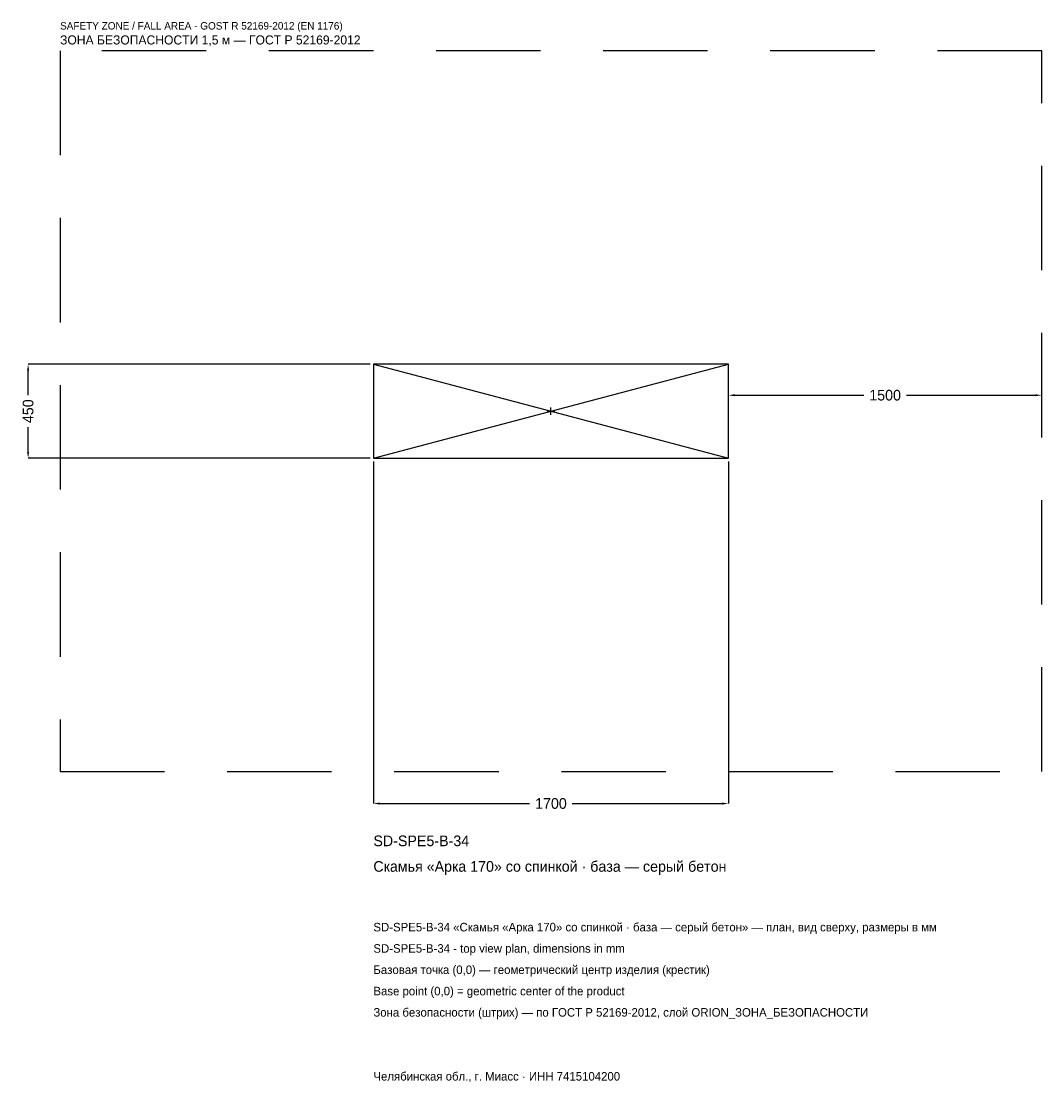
# Model space of a CAD drawing. Header units: metres. Extents: x -2536 to 2350, y -3215 to 1867.
import ezdxf

# ---------------------------------------------------------------- set-up
doc = ezdxf.new("R2010")
doc.units = ezdxf.units.M
doc.linetypes.add('DASHED', pattern=[800, 500, -300])
for name, color, linetype in [('ЗСК_ДАННЫЕ', 3, 'Continuous'), ('ЗСК_ЗОНА_БЕЗОПАСНОСТИ', 1, 'Continuous'), ('ЗСК_КОНТУР', 7, 'Continuous'), ('ЗСК_РАЗМЕРЫ', 8, 'Continuous')]:
    doc.layers.add(name, color=color, linetype=linetype)
doc.dimstyles.new('ORION', dxfattribs={"dimtxt": 51, "dimasz": 30.6, "dimexe": 1.25, "dimexo": 15.3, "dimtad": 1, "dimdec": 0, "dimcen": 2.5, "dimazin": 3, "dimtfac": 1, "dimtmove": 0, "dimatfit": 3})

# ---------------------------------------------------------------- blocks, each defined once
blk = doc.blocks.new('_CLOSEDFILLED')
at = {"color": 0, "linetype": 'BYBLOCK'}
blk.add_solid([(-1, 0.16), (0, 0), (-1, -0.16)], dxfattribs=at)
blk = doc.blocks.new('*D1')
for p, q in [((-850, -240.3), (-850, -1878)), ((850, -240.3), (850, -1878)), ((-819.4, -1878), (-102, -1878)), ((102, -1878), (819.4, -1878))]:
    blk.add_line(p, q)
at = {"layer": 'Defpoints'}
for p in [(-850, -225), (850, -225), (-850, -1878)]:
    blk.add_point(p, dxfattribs=at)
at = {"layer": 'ЗСК_РАЗМЕРЫ', "xscale": 30.599999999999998, "yscale": 30.599999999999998, "rotation": 180}
blk.add_blockref('_CLOSEDFILLED', (-850, -1878), dxfattribs=at)
at = {"layer": 'ЗСК_РАЗМЕРЫ', "xscale": 30.599999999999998, "yscale": 30.599999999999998}
blk.add_blockref('_CLOSEDFILLED', (850, -1878), dxfattribs=at)
at = {"layer": 'ЗСК_РАЗМЕРЫ', "insert": (0, -1878), "char_height": 51, "attachment_point": 5}
blk.add_mtext('1700', dxfattribs=at)
blk = doc.blocks.new('*D2')
for p, q in [((-865.3, 225), (-2503, 225)), ((-2503, 76.5), (-2503, 194.4)), ((-2503, -194.4), (-2503, -76.5)), ((-865.3, -225), (-2503, -225))]:
    blk.add_line(p, q)
at = {"layer": 'Defpoints'}
for p in [(-850, 225), (-2503, -225), (-850, -225)]:
    blk.add_point(p, dxfattribs=at)
at = {"layer": 'ЗСК_РАЗМЕРЫ', "xscale": 30.599999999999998, "yscale": 30.599999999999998}
for p, rotation in [((-2503, 225), 90), ((-2503, -225), 270)]:
    blk.add_blockref('_CLOSEDFILLED', p, dxfattribs=dict(at, rotation=rotation))
at = {"layer": 'ЗСК_РАЗМЕРЫ', "insert": (-2503, 0), "char_height": 51, "attachment_point": 5, "rotation": 90}
blk.add_mtext('450', dxfattribs=at)
blk = doc.blocks.new('*D3')
for p, q in [((850, 15.3), (850, 76.5)), ((880.6, 76.5), (1498, 76.5)), ((1702, 76.5), (2319.4, 76.5)), ((2350, 15.3), (2350, 76.5))]:
    blk.add_line(p, q)
at = {"layer": 'Defpoints'}
for p in [(850, 76.5), (850, 0), (2350, 0)]:
    blk.add_point(p, dxfattribs=at)
at = {"layer": 'ЗСК_РАЗМЕРЫ', "xscale": 30.599999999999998, "yscale": 30.599999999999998, "rotation": 180}
blk.add_blockref('_CLOSEDFILLED', (850, 76.5), dxfattribs=at)
at = {"layer": 'ЗСК_РАЗМЕРЫ', "xscale": 30.599999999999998, "yscale": 30.599999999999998}
blk.add_blockref('_CLOSEDFILLED', (2350, 76.5), dxfattribs=at)
at = {"layer": 'ЗСК_РАЗМЕРЫ', "insert": (1600, 76.5), "char_height": 51, "attachment_point": 5}
blk.add_mtext('1500', dxfattribs=at)
blk = doc.blocks.new('ОРИОН SD-SPE5-B-34 Скамья Арка 170 со спинкой · база — серый бетон')
at = {"layer": 'ЗСК_ЗОНА_БЕЗОПАСНОСТИ', "linetype": 'DASHED'}
blk.add_lwpolyline([(-2350, -1725), (2350, -1725), (2350, 1725), (-2350, 1725)], close=True, dxfattribs=at)
at = {"layer": 'ЗСК_КОНТУР'}
for p, q in [((-850, -225), (850, 225)), ((-850, 225), (850, -225))]:
    blk.add_line(p, q, dxfattribs=at)
blk.add_lwpolyline([(-850, -225), (850, -225), (850, 225), (-850, 225)], close=True, dxfattribs=at)
at = {"layer": 'ЗСК_РАЗМЕРЫ'}
for p, q in [((-18, 0), (18, 0)), ((0, -18), (0, 18))]:
    blk.add_line(p, q, dxfattribs=at)
at = {"layer": 'ЗСК_ДАННЫЕ'}
for tag, p in [('АРТИКУЛ', (-850, -2082)), ('НАИМЕНОВАНИЕ', (-850, -2204.4))]:
    blk.add_attdef(tag, p, '', height=51, dxfattribs=at)
at = {"layer": 'ЗСК_ДАННЫЕ', "flags": 1}
for tag, p in [('ПРОИЗВОДИТЕЛЬ', (-850, -2326.8)), ('ТЕЛЕФОН', (-850, -2449.2)), ('САЙТ', (-850, -2694)), ('АДРЕС', (-850, -2816.4)), ('РЕКВИЗИТЫ', (-850, -2938.8)), ('ГАБАРИТЫ', (-850, -3061.2)), ('ЗОНА_БЕЗОПАСНОСТИ', (-850, -3183.6))]:
    blk.add_attdef(tag, p, '', height=51, dxfattribs=at)
at = {"layer": 'ЗСК_ЗОНА_БЕЗОПАСНОСТИ', "color": 1}
for s, height, p in [('SAFETY ZONE / FALL AREA - GOST R 52169-2012 (EN 1176)', 35.7, (-2350, 1827)), ('ЗОНА БЕЗОПАСНОСТИ 1,5 м — ГОСТ Р 52169-2012', 43.35, (-2350, 1755.6))]:
    blk.add_text(s, height=height, dxfattribs=at).set_placement(p)
at = {"layer": 'ЗСК_РАЗМЕРЫ'}
dim = blk.add_linear_dim(base=(-2503, -225), p1=(-850, -225), p2=(-850, 225), angle=90, dimstyle='ORION', dxfattribs=at)
dim.commit()
dim.dimension.update_dxf_attribs({"geometry": '*D2', "text_midpoint": (-2503, 0)})
for base, p1, p2, picture, middle in [((850, 76.5), (850, 0), (2350, 0), '*D3', (1600, 76.5)), ((-850, -1878), (-850, -225), (850, -225), '*D1', (0, -1878))]:
    dim = blk.add_linear_dim(base=base, p1=p1, p2=p2, dimstyle='ORION', dxfattribs=at)
    dim.commit()
    dim.dimension.update_dxf_attribs({"geometry": picture, "text_midpoint": middle})

msp = doc.modelspace()

# ---------------------------------------------------------------- block references
msp.add_blockref('ОРИОН SD-SPE5-B-34 Скамья Арка 170 со спинкой · база — серый бетон', (0, 0)).add_auto_attribs({'АРТИКУЛ': 'SD-SPE5-B-34', 'НАИМЕНОВАНИЕ': 'Скамья «Арка 170» со спинкой · база — серый бетон'})

# ---------------------------------------------------------------- texts
at = {"layer": 'ЗСК_ДАННЫЕ', "color": 3}
for s, p in [('SD-SPE5-B-34 «Скамья «Арка 170» со спинкой · база — серый бетон» — план, вид сверху, размеры в мм', (-850, -2490)), ('SD-SPE5-B-34 - top view plan, dimensions in mm', (-850, -2592)), ('Челябинская обл., г. Миасс · ИНН 7415104200', (-850, -3204))]:
    msp.add_text(s, height=40.8, dxfattribs=at).set_placement(p)
at = {"layer": 'ЗСК_ДАННЫЕ', "color": 7}
for s, p in [('Базовая точка (0,0) — геометрический центр изделия (крестик)', (-850, -2694)), ('Base point (0,0) = geometric center of the product', (-850, -2796))]:
    msp.add_text(s, height=40.8, dxfattribs=at).set_placement(p)
at = {"layer": 'ЗСК_ДАННЫЕ', "color": 1}
msp.add_text('Зона безопасности (штрих) — по ГОСТ Р 52169-2012, слой ORION_ЗОНА_БЕЗОПАСНОСТИ', height=40.8, dxfattribs=at).set_placement((-850, -2898))

doc.saveas('drawing.dxf')
